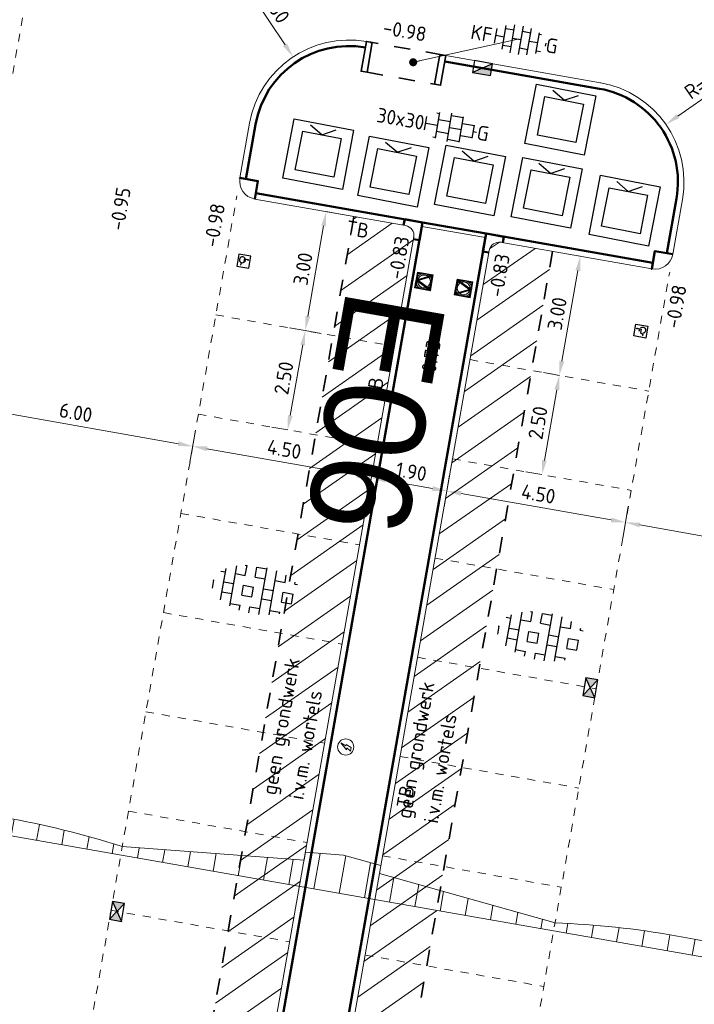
# Model space of a CAD drawing. Header units: metres. Extents: x 2514 to 227642, y 1683 to 852646.
# Tile 78 of 256: x 113586 to 113602, y 426465 to 426490. Entities that reach past the tile are written whole.
import ezdxf
from ezdxf.enums import TextEntityAlignment as Align

# ---------------------------------------------------------------- set-up
doc = ezdxf.new("R2018")
doc.units = ezdxf.units.M
doc.linetypes.add('VW-1-1_STREEP', pattern=[2, 1, -1])
doc.linetypes.add('ZZ-HIDDEN-SO', pattern=[4, 2, -2])
doc.layers.get('Defpoints').update_dxf_attribs({"color": 244, "lineweight": 35})
for name, color, linetype, lineweight in [('B-GV-GR-ZONENIETGRAVEN-A', 1, 'Continuous', 18), ('B-WE-IE-MEUBILAIR_WEGMEUBILAIR-S', 252, 'Continuous', 30), ('N-WE-GW-T18-200', 1, 'Continuous', 18), ('N-WE-IE-MEUBILAIR_WEGMEUBILAIR_PAAL-S', 1, 'Continuous', 25), ('N-WE-IE-MEUBILAIR_WEGMEUBILAIR_VERKEERSBORD-S', 7, 'Continuous', 9), ('N-WE-RI-HWA_KOLK-S', 150, 'Continuous', 25), ('N-WE-VH-KANTOPSLUITING-T18', 1, 'Continuous', 18), ('N-WE-VH-KANTOPSLUITING_ACHTERKANTBAND-G', 1, 'Continuous', 50), ('N-WE-VH-KANTOPSLUITING_INRITBAND-G', 2, 'Continuous', 35), ('N-WE-VH-KANTOPSLUITING_OPSLUITBAND_100X200-G', 1, 'Continuous', 18), ('N-WE-VH-KANTOPSLUITING_TROTTOIRBAND_130 150-G', 2, 'Continuous', 13), ('N-WE-VH-M', 7, 'Continuous', 18), ('N-WE-VH-MATERIAALGRENS-G', 7, 'ZZ-HIDDEN-SO', 35), ('N-WE-VH-NAP-T18', 1, 'Continuous', 18), ('N-WE-VH-VERHARDING_BETONSTRAATSTEEN-S', 1, 'Continuous', 25), ('N-WE-VH-VERHARDING_GRASBETONSTEEN-S', 94, 'Continuous', 25), ('N-WE-VH-VERHARDING_TEGEL-S', 1, 'Continuous', 25), ('N-WE-VH-VERKANTING-G', 252, 'Continuous', 5), ('N-WE-VH-VERKEERSTEGEL-S', 7, 'Continuous', 25), ('N-WE-VW-MARKERING_LANGS_STREEP_11_010-G', 7, 'VW-1-1_STREEP', 13)]:
    doc.layers.add(name, color=color, linetype=linetype, lineweight=lineweight)
doc.styles.add('ISO', font='NLCS-ISO.ttf')
doc.styles.add('NLCS-ISO', font='NLCS-ISO.ttf', dxfattribs={"height": 1.8})
doc.styles.add('NLCS-ISO-M200-T18', font='NLCS-ISO.ttf', dxfattribs={"height": 0.36})
doc.styles.get("Standard").update_dxf_attribs({"font": 'romans'})
doc.dimstyles.new('NLCS-M200-T18-PIJL_L2_H1', dxfattribs={"dimscale": 0.2, "dimtxt": 2.5, "dimasz": 1.8, "dimexe": 2, "dimexo": 2, "dimgap": 0.7, "dimtad": 1, "dimzin": 0, "dimdsep": 46, "dimtxsty": 'NLCS-ISO-M200-T18', "dimcen": 0, "dimdle": 2, "dimclrd": 256, "dimclre": 256, "dimclrt": 1, "dimadec": 1, "dimazin": 0, "dimtfac": 1, "dimtdec": 3, "dimtofl": 0, "dimtmove": 0, "dimatfit": 3, "dimfxl": 2, "dimfxlon": 1, "dimtfillclr": 256, "dimtolj": 1, "dimtzin": 0, "dimlwd": -1, "dimlwe": -1, "dimarcsym": 0})

# ---------------------------------------------------------------- blocks, each defined once
blk = doc.blocks.new('SVH-TEGEL_300X300_DUN_HALFST_KL-SO')
for p, q in [((-1.84, 1.5), (-1.5, 1.5)), ((-1.5, -1.6), (-1.5, 1.6)), ((0, -1.78), (0, 1.78)), ((0, 1.5), (1.5, 1.5)), ((1.5, -1.6), (1.5, 1.6)), ((-3.08, 0.75), (-3, 0.75)), ((-3, -0.83), (-3, 0.83)), ((-3, 0), (-1.5, 0)), ((-1.5, 0.75), (0, 0.75)), ((0, 0), (1.5, 0)), ((1.5, 0.75), (3, 0.75)), ((3, -0.83), (3, 0.83)), ((3, 0), (3.39, 0)), ((-3.08, -0.75), (-3, -0.75)), ((-1.5, -0.75), (0, -0.75)), ((1.5, -0.75), (3, -0.75)), ((-1.84, -1.5), (-1.5, -1.5)), ((0, -1.5), (1.5, -1.5))]:
    blk.add_line(p, q)
at = {"style": 'NLCS-ISO'}
blk.add_attdef('FORMAAT', text='', height=1.8, dxfattribs=at).set_placement((-3.18, 0), align=Align.MIDDLE_RIGHT)
blk.add_attdef('KLEUR', text='', height=1.8, dxfattribs=at).set_placement((3.49, 0), align=Align.MIDDLE_LEFT)
at = {"style": 'NLCS-ISO', "flags": 1}
blk.add_attdef('FUNCTIE', text='', height=1.8, dxfattribs=at).set_placement((0.12, -3.58), align=Align.MIDDLE_CENTER)
blk = doc.blocks.new('N-SIE-WEG_VERKEERSBORD_ROND-SO')
h = blk.add_hatch(color=256)
h.dxf.hatch_style = 1
h.paths.add_polyline_path([(-1, 0, 1), (1, 0, 1)])
h.paths.add_polyline_path([(0.8, 0, -1), (-0.8, 0, -1)], flags=16)
h = blk.add_hatch(color=256)
h.dxf.hatch_style = 1
h.paths.add_polyline_path([(-0.77, 0.86), (-0.51, 0.86, -0.134934), (0, 1), (-1, 1), (-0.8, 0.6, -0.037994), (-0.7, 0.71)])
h = blk.add_hatch(color=256)
h.dxf.hatch_style = 1
h.paths.add_polyline_path([(-0.86, 0.72), (-1, 1), (-1, 0, -0.134934), (-0.86, 0.51)])
h = blk.add_hatch(color=256)
h.dxf.hatch_style = 1
h.paths.add_polyline_path([(0, -1, -0.134934), (-0.51, -0.86), (-0.86, -0.86), (-0.86, -0.51, -0.134934), (-1, 0), (-1, -1)])
h = blk.add_hatch(color=256)
h.dxf.hatch_style = 1
h.paths.add_polyline_path([(-0.11, -0.79, 0.066661), (0.11, -0.79), (0.69, 0.39, 0.050318), (0.6, 0.52), (0, -0.69), (-0.6, 0.52, 0.050318), (-0.69, 0.39)])
h = blk.add_hatch(color=256)
h.dxf.hatch_style = 1
h.paths.add_polyline_path([(0.77, 0.86), (0.7, 0.71, -0.037994), (0.8, 0.6), (1, 1), (0, 1, -0.134934), (0.51, 0.86)])
h = blk.add_hatch(color=256)
h.dxf.hatch_style = 1
h.paths.add_polyline_path([(0.86, -0.86), (0.51, -0.86, -0.134934), (0, -1), (1, -1), (1, 0, -0.134934), (0.86, -0.51)])
h = blk.add_hatch(color=256)
h.dxf.hatch_style = 1
h.paths.add_polyline_path([(0.86, 0.51, -0.134934), (1, 0), (1, 1), (0.86, 0.72)])
for points in [[(-1, -1), (1, -1), (1, 1), (-1, 1)], [(-0.86, -0.86), (0.86, -0.86), (0.86, 0.86), (-0.86, 0.86)]]:
    blk.add_lwpolyline(points, close=True)
at = {"flags": 128}
for points in [[(-1, 1), (0, -1), (1, 1)], [(-0.77, 0.86), (0, -0.69), (0.77, 0.86)]]:
    blk.add_lwpolyline(points, close=True, dxfattribs=at)
for radius in [1, 0.796]:
    blk.add_circle((0, 0), radius)
at = {"lineweight": 30, "flags": 104}
blk.add_attdef('bordgegevens', text='', height=1.8, dxfattribs=at).set_placement((2.21, 3.21), align=Align.TOP_LEFT)
blk = doc.blocks.new('SVH-VERKEERSTEGEL_300X300_ROLSTOELTEGEL')
blk.add_hatch(color=256).paths.add_polyline_path([(-0.054, -0.046), (-0.054, -0.047, 33.986882)])
blk.add_line((0.014, -0.112), (-0.049, -0.112))
at = {"flags": 128}
blk.add_lwpolyline([(-0.054, -0.047, 33.986882), (-0.054, -0.046), (-0.049, -0.146), (0.038, -0.146), (0.075, -0.213), (0.11, -0.213)], format="xyb", dxfattribs=at)
blk.add_arc((-0.025, -0.188), 0.076, 125.8345, 346.0957)
blk.add_3dface([(-0.15, -0.3), (0.15, -0.3), (0.15, 0), (-0.15, 0)])
blk = doc.blocks.new('SIE-WEG_PAAL_LAADPAAL-SO')
at = {"color": 0, "linetype": 'ByBlock', "lineweight": 18}
blk.add_lwpolyline([(-0.07, 0.69), (-0.32, 0), (-0.14, 0), (-0.41, -0.69), (0.32, 0.15), (0.06, 0.15), (0.41, 0.69)], close=True, dxfattribs=at)
blk.add_circle((0, 0), 1, dxfattribs=at)
blk = doc.blocks.new('*D350')
at = {"layer": 'Defpoints', "color": 0, "transparency": 16777216}
for p in [(113584.303, 426481.417), (113590.212, 426480.377), (113589.998, 426479.158)]:
    blk.add_point(p, dxfattribs=at)
at = {"layer": 'N-WE-VH-M', "transparency": 16777216}
for p, q in [((113584.158, 426480.593), (113584.019, 426479.805)), ((113584.443, 426480.137), (113589.643, 426479.221)), ((113590.067, 426479.552), (113589.928, 426478.765))]:
    blk.add_line(p, q, dxfattribs=at)
for points in [[(113584.454, 426480.196), (113584.433, 426480.077), (113584.089, 426480.199)], [(113589.654, 426479.28), (113589.633, 426479.162), (113589.998, 426479.158)]]:
    blk.add_solid(points, dxfattribs=at)
at = {"layer": 'N-WE-VH-M', "color": 1, "transparency": 16777216, "insert": (113587.099, 426479.994), "char_height": 0.36, "attachment_point": 5, "rotation": 350.0136, "style": 'NLCS-ISO-M200-T18'}
blk.add_mtext('\\A1;6.00', dxfattribs=at)
blk = doc.blocks.new('*D351')
at = {"layer": 'Defpoints', "color": 0, "transparency": 16777216}
for p in [(113590.155, 426480.053), (113594.587, 426479.273), (113594.43, 426478.378)]:
    blk.add_point(p, dxfattribs=at)
at = {"layer": 'N-WE-VH-M', "transparency": 16777216}
for p, q in [((113590.067, 426479.552), (113589.928, 426478.765)), ((113590.352, 426479.096), (113594.075, 426478.441)), ((113594.499, 426478.772), (113594.36, 426477.984))]:
    blk.add_line(p, q, dxfattribs=at)
for points in [[(113590.363, 426479.155), (113590.342, 426479.037), (113589.998, 426479.158)], [(113594.085, 426478.5), (113594.065, 426478.381), (113594.43, 426478.378)]]:
    blk.add_solid(points, dxfattribs=at)
at = {"layer": 'N-WE-VH-M', "color": 1, "transparency": 16777216, "insert": (113592.269, 426479.083), "char_height": 0.36, "attachment_point": 5, "rotation": 350.0136, "style": 'NLCS-ISO-M200-T18'}
blk.add_mtext('\\A1;4.50', dxfattribs=at)
blk = doc.blocks.new('*D352')
at = {"layer": 'Defpoints', "color": 0, "transparency": 16777216}
for p in [(113594.587, 426479.273), (113596.458, 426478.943), (113596.301, 426478.049)]:
    blk.add_point(p, dxfattribs=at)
at = {"layer": 'N-WE-VH-M', "transparency": 16777216}
for p, q in [((113594.499, 426478.772), (113594.36, 426477.984)), ((113596.37, 426478.443), (113596.231, 426477.655)), ((113594.784, 426478.316), (113595.946, 426478.111))]:
    blk.add_line(p, q, dxfattribs=at)
for points in [[(113594.795, 426478.375), (113594.774, 426478.257), (113594.43, 426478.378)], [(113595.957, 426478.17), (113595.936, 426478.052), (113596.301, 426478.049)]]:
    blk.add_solid(points, dxfattribs=at)
at = {"layer": 'N-WE-VH-M', "color": 1, "transparency": 16777216, "insert": (113595.421, 426478.528), "char_height": 0.36, "attachment_point": 5, "rotation": 350.0136, "style": 'NLCS-ISO-M200-T18'}
blk.add_mtext('\\A1;1.90', dxfattribs=at)
blk = doc.blocks.new('*D353')
at = {"layer": 'Defpoints', "color": 0, "transparency": 16777216}
for p in [(113596.458, 426478.943), (113600.89, 426478.163), (113600.733, 426477.268)]:
    blk.add_point(p, dxfattribs=at)
at = {"layer": 'N-WE-VH-M', "transparency": 16777216}
for p, q in [((113596.37, 426478.443), (113596.231, 426477.655)), ((113596.655, 426477.986), (113600.378, 426477.331)), ((113600.802, 426477.662), (113600.663, 426476.874))]:
    blk.add_line(p, q, dxfattribs=at)
for points in [[(113596.666, 426478.045), (113596.645, 426477.927), (113596.301, 426478.049)], [(113600.388, 426477.39), (113600.368, 426477.272), (113600.733, 426477.268)]]:
    blk.add_solid(points, dxfattribs=at)
at = {"layer": 'N-WE-VH-M', "color": 1, "transparency": 16777216, "insert": (113598.572, 426477.974), "char_height": 0.36, "attachment_point": 5, "rotation": 350.0136, "style": 'NLCS-ISO-M200-T18'}
blk.add_mtext('\\A1;4.50', dxfattribs=at)
blk = doc.blocks.new('*D354')
at = {"layer": 'Defpoints', "color": 0, "transparency": 16777216}
for p in [(113600.89, 426478.163), (113606.799, 426477.122), (113606.642, 426476.228)]:
    blk.add_point(p, dxfattribs=at)
at = {"layer": 'N-WE-VH-M', "transparency": 16777216}
for p, q in [((113600.802, 426477.662), (113600.663, 426476.874)), ((113601.087, 426477.206), (113606.287, 426476.29)), ((113606.711, 426476.622), (113606.572, 426475.834))]:
    blk.add_line(p, q, dxfattribs=at)
for points in [[(113601.098, 426477.265), (113601.077, 426477.147), (113600.733, 426477.268)], [(113606.298, 426476.349), (113606.277, 426476.231), (113606.642, 426476.228)]]:
    blk.add_solid(points, dxfattribs=at)
at = {"layer": 'N-WE-VH-M', "color": 1, "transparency": 16777216, "insert": (113603.743, 426477.063), "char_height": 0.36, "attachment_point": 5, "rotation": 350.0136, "style": 'NLCS-ISO-M200-T18'}
blk.add_mtext('\\A1;6.00', dxfattribs=at)
blk = doc.blocks.new('N-SRI-KOLK_STRAAT_450X300-SO')
h = blk.add_hatch(color=256)
h.dxf.hatch_style = 1
h.paths.add_polyline_path([(0, 0.75), (-1.125, 1.5), (-1.125, 0)])
h.paths.add_polyline_path([(1.125, 1.5), (0, 0.75), (1.125, 0)])
for p, q in [((-1.125, 0), (1.125, 1.5)), ((1.125, 0), (-1.125, 1.5))]:
    blk.add_line(p, q)
at = {"flags": 128}
blk.add_lwpolyline([(-1.125, 0), (1.125, 0), (1.125, 1.5), (-1.125, 1.5)], close=True, dxfattribs=at)
blk = doc.blocks.new('N-SRI-KOLK_TROTTOIR-SO')
blk.add_hatch(color=256).paths.add_polyline_path([(1.125, 1.5), (-1.125, 1.5), (-1.125, 0)])
blk.add_line((-1.125, 0), (1.125, 1.5))
at = {"flags": 128}
blk.add_lwpolyline([(-1.125, 0), (1.125, 0), (1.125, 1.5), (-1.125, 1.5)], close=True, dxfattribs=at)
blk = doc.blocks.new('hoekblok inw. 25')
at = {"layer": 'N-WE-VH-KANTOPSLUITING_ACHTERKANTBAND-G', "ltscale": 0.2, "flags": 128}
blk.add_lwpolyline([(-0.45, 0.15), (-0.45, 0), (0, 0), (0, 0.45), (-0.15, 0.45)], dxfattribs=at)
at = {"layer": 'N-WE-VH-KANTOPSLUITING_TROTTOIRBAND_130 150-G', "ltscale": 0.2, "flags": 128}
blk.add_lwpolyline([(-0.15, 0.45), (-0.15, 0.4, -0.414214), (-0.4, 0.15), (-0.45, 0.15)], format="xyb", dxfattribs=at)
blk = doc.blocks.new('*D544')
at = {"layer": 'Defpoints', "color": 0, "ltscale": 0.2, "transparency": 16777216}
for p in [(113592.488, 426488.82), (113593.872, 426486.739)]:
    blk.add_point(p, dxfattribs=at)
at = {"layer": 'N-WE-VH-M', "ltscale": 0.2, "transparency": 16777216}
blk.add_line((113591.196, 426490.762), (113592.288, 426489.12), dxfattribs=at)
blk.add_solid([(113592.338, 426489.153), (113592.238, 426489.087), (113592.488, 426488.82)], dxfattribs=at)
at = {"layer": 'N-WE-VH-M', "color": 1, "ltscale": 0.2, "transparency": 16777216, "insert": (113591.909, 426490.268), "char_height": 0.36, "attachment_point": 5, "rotation": 303.634, "style": 'NLCS-ISO-M200-T18'}
blk.add_mtext('\\A1;R=2.50', dxfattribs=at)
blk = doc.blocks.new('*D545')
at = {"layer": 'Defpoints', "color": 0, "ltscale": 0.2, "transparency": 16777216}
for p in [(113601.735, 426487.144), (113599.683, 426485.716)]:
    blk.add_point(p, dxfattribs=at)
at = {"layer": 'N-WE-VH-M', "ltscale": 0.2, "transparency": 16777216}
blk.add_line((113603.648, 426488.477), (113602.03, 426487.35), dxfattribs=at)
blk.add_solid([(113601.996, 426487.399), (113602.064, 426487.301), (113601.735, 426487.144)], dxfattribs=at)
at = {"layer": 'N-WE-VH-M', "color": 1, "ltscale": 0.2, "transparency": 16777216, "insert": (113602.804, 426488.279), "char_height": 0.36, "attachment_point": 5, "rotation": 34.8472, "style": 'NLCS-ISO-M200-T18'}
blk.add_mtext('\\A1;R=2.50', dxfattribs=at)
blk = doc.blocks.new('*D722')
at = {"layer": 'Defpoints', "color": 0, "ltscale": 0.2, "transparency": 16777216}
for p in [(113593.309, 426484.981), (113593.309, 426484.981), (113592.789, 426482.027)]:
    blk.add_point(p, dxfattribs=at)
at = {"layer": 'N-WE-VH-M', "ltscale": 0.2, "transparency": 16777216}
for p, q in [((113593.309, 426484.981), (113593.703, 426484.912)), ((113592.851, 426482.381), (113593.246, 426484.627)), ((113592.789, 426482.027), (113593.183, 426481.957))]:
    blk.add_line(p, q, dxfattribs=at)
for points in [[(113593.187, 426484.637), (113593.306, 426484.616), (113593.309, 426484.981)], [(113592.792, 426482.392), (113592.91, 426482.371), (113592.789, 426482.027)]]:
    blk.add_solid(points, dxfattribs=at)
at = {"layer": 'N-WE-VH-M', "ltscale": 0.2, "transparency": 16777216, "insert": (113592.734, 426483.559), "char_height": 0.36, "attachment_point": 5, "rotation": 80.0136, "style": 'NLCS-ISO-M200-T18'}
blk.add_mtext('\\A1;3.00', dxfattribs=at)
blk = doc.blocks.new('*D723')
at = {"layer": 'Defpoints', "color": 0, "ltscale": 0.2, "transparency": 16777216}
for p in [(113592.789, 426482.027), (113592.789, 426482.027), (113592.355, 426479.565)]:
    blk.add_point(p, dxfattribs=at)
at = {"layer": 'N-WE-VH-M', "ltscale": 0.2, "transparency": 16777216}
for p, q in [((113592.789, 426482.027), (113592.395, 426482.096)), ((113592.418, 426479.919), (113592.726, 426481.672)), ((113592.355, 426479.565), (113591.961, 426479.634))]:
    blk.add_line(p, q, dxfattribs=at)
for points in [[(113592.667, 426481.683), (113592.785, 426481.662), (113592.789, 426482.027)], [(113592.358, 426479.929), (113592.477, 426479.909), (113592.355, 426479.565)]]:
    blk.add_solid(points, dxfattribs=at)
at = {"layer": 'N-WE-VH-M', "ltscale": 0.2, "transparency": 16777216, "insert": (113592.257, 426480.851), "char_height": 0.36, "attachment_point": 5, "rotation": 80.0136, "style": 'NLCS-ISO-M200-T18'}
blk.add_mtext('\\A1;2.50', dxfattribs=at)
blk = doc.blocks.new('*D724')
at = {"layer": 'Defpoints', "color": 0, "ltscale": 0.2, "transparency": 16777216}
for p in [(113599.612, 426483.871), (113599.612, 426483.871), (113599.092, 426480.917)]:
    blk.add_point(p, dxfattribs=at)
at = {"layer": 'N-WE-VH-M', "ltscale": 0.2, "transparency": 16777216}
for p, q in [((113599.612, 426483.871), (113599.218, 426483.941)), ((113599.154, 426481.271), (113599.549, 426483.517)), ((113599.092, 426480.917), (113598.698, 426480.986))]:
    blk.add_line(p, q, dxfattribs=at)
for points in [[(113599.49, 426483.527), (113599.609, 426483.506), (113599.612, 426483.871)], [(113599.095, 426481.282), (113599.213, 426481.261), (113599.092, 426480.917)]]:
    blk.add_solid(points, dxfattribs=at)
at = {"layer": 'N-WE-VH-M', "ltscale": 0.2, "transparency": 16777216, "insert": (113599.037, 426482.45), "char_height": 0.36, "attachment_point": 5, "rotation": 80.0136, "style": 'NLCS-ISO-M200-T18'}
blk.add_mtext('\\A1;3.00', dxfattribs=at)
blk = doc.blocks.new('*D725')
at = {"layer": 'Defpoints', "color": 0, "ltscale": 0.2, "transparency": 16777216}
for p in [(113599.092, 426480.917), (113599.092, 426480.917), (113598.658, 426478.455)]:
    blk.add_point(p, dxfattribs=at)
at = {"layer": 'N-WE-VH-M', "ltscale": 0.2, "transparency": 16777216}
for p, q in [((113599.092, 426480.917), (113598.698, 426480.986)), ((113598.721, 426478.809), (113599.029, 426480.562)), ((113598.658, 426478.455), (113598.264, 426478.524))]:
    blk.add_line(p, q, dxfattribs=at)
for points in [[(113598.97, 426480.573), (113599.088, 426480.552), (113599.092, 426480.917)], [(113598.661, 426478.82), (113598.78, 426478.799), (113598.658, 426478.455)]]:
    blk.add_solid(points, dxfattribs=at)
at = {"layer": 'N-WE-VH-M', "ltscale": 0.2, "transparency": 16777216, "insert": (113598.56, 426479.741), "char_height": 0.36, "attachment_point": 5, "rotation": 80.0136, "style": 'NLCS-ISO-M200-T18'}
blk.add_mtext('\\A1;2.50', dxfattribs=at)
blk = doc.blocks.new('SVH-BSS_KEIFORMAAT_HALFST_KL-SO')
for p, q in [((-2.1, -1.59), (-2.1, 1.42)), ((-1.05, -1.83), (-1.05, 1.66)), ((0, -1.88), (0, 1.71)), ((1.05, -1.75), (1.05, 1.58)), ((2.1, -1.4), (2.1, 1.22)), ((-3.15, -1), (-3.15, 0.83)), ((-3.15, 0), (-2.1, 0)), ((-2.1, 1.05), (-1.05, 1.05)), ((-1.05, 0), (0, 0)), ((0, 1.05), (1.05, 1.05)), ((1.05, 0), (2.1, 0)), ((2.1, 1.05), (2.41, 1.05)), ((3.15, -0.26), (3.15, 0.09)), ((3.15, 0), (3.16, 0)), ((-2.1, -1.05), (-1.05, -1.05)), ((0, -1.05), (1.05, -1.05)), ((2.1, -1.05), (2.64, -1.05))]:
    blk.add_line(p, q)
at = {"style": 'NLCS-ISO'}
blk.add_attdef('FORMAAT', text='', height=1.8, dxfattribs=at).set_placement((-3.62, -0.09), align=Align.MIDDLE_RIGHT)
blk.add_attdef('KLEUR', text='', height=1.8, dxfattribs=at).set_placement((3.17, -0.09), align=Align.MIDDLE_LEFT)
at = {"style": 'NLCS-ISO', "flags": 1}
blk.add_attdef('FUNCTIE', text='', height=1.8, dxfattribs=at).set_placement((0.12, -3.58), align=Align.MIDDLE_CENTER)
blk = doc.blocks.new('SVH-GRASBETONSTEEN_01-SO')
at = {"ltscale": 0.1}
for p, q in [((-3, -2.52), (-3, 2.52)), ((-1.98, 2.79), (-1.75, 2.79)), ((-1.75, 1.54), (-1.75, 2.79)), ((-0.5, 2.79), (0.75, 2.79)), ((-0.5, 1.54), (-0.5, 2.79)), ((0.75, -2.95), (0.75, 2.95)), ((2, -2.78), (2, 2.78)), ((-4.84, 1.54), (-4.25, 1.54)), ((-4.25, -1.97), (-4.25, 1.97)), ((-3, 1.54), (-1.75, 1.54)), ((-0.5, 1.54), (0.75, 1.54)), ((2, 1.54), (3.25, 1.54)), ((3.25, 1.54), (3.25, 2.43)), ((4.5, 1.54), (4.5, 1.8)), ((4.5, 1.54), (4.84, 1.54)), ((-5.63, 0.29), (-5.5, 0.29)), ((-5.5, -0.71), (-5.5, 0.29)), ((-4.25, 0.29), (-3, 0.29)), ((-1.75, 0.29), (-0.5, 0.29)), ((-1.75, -0.96), (-1.75, 0.29)), ((-0.5, -0.96), (-0.5, 0.29)), ((0.75, 0.29), (2, 0.29)), ((3.25, 0.29), (4.5, 0.29)), ((3.25, -0.96), (3.25, 0.29)), ((4.5, -0.96), (4.5, 0.29)), ((-4.25, -0.96), (-3, -0.96)), ((-1.75, -0.96), (-0.5, -0.96)), ((0.75, -0.96), (2, -0.96)), ((3.25, -0.96), (4.5, -0.96)), ((-3, -2.21), (-1.75, -2.21)), ((-1.75, -2.83), (-1.75, -2.21)), ((-0.5, -2.21), (0.75, -2.21)), ((-0.5, -2.96), (-0.5, -2.21)), ((2, -2.21), (3.25, -2.21)), ((3.25, -2.43), (3.25, -2.21))]:
    blk.add_line(p, q, dxfattribs=at)
at = {"style": 'NLCS-ISO', "flags": 1}
blk.add_attdef('FUNCTIE', text='', height=1.8, dxfattribs=at).set_placement((0.12, -3.58), align=Align.MIDDLE_CENTER)
blk = doc.blocks.new('SIE-WEG_CONTAINER_ALGEMEEN')
for p, q in [((-0.75, -0.75), (-0.75, 0.75)), ((-0.75, 0.75), (0.75, 0.75)), ((0.75, 0.75), (0.75, -0.75)), ((0, 0.488), (-0.325, 0.675)), ((0, 0.488), (0.325, 0.675)), ((-0.487, -0.487), (-0.487, 0.488)), ((-0.487, 0.488), (0.488, 0.488)), ((0.488, 0.488), (0.488, -0.487)), ((0.488, -0.487), (-0.487, -0.487)), ((0.75, -0.75), (-0.75, -0.75))]:
    blk.add_line(p, q)

msp = doc.modelspace()

# ---------------------------------------------------------------- hatches: boundary and pattern name
at = {"layer": 'B-GV-GR-ZONENIETGRAVEN-A', "ltscale": 0.2}
h = msp.add_hatch(dxfattribs=at)
h.set_pattern_fill('ANSI31', color=256, scale=0.2)
h.set_pattern_definition([(34.99242704, (0, 0), (-0.3641522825, 0.5202096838), [])])
edge = h.paths.add_edge_path()
edge.add_arc((113595.227, 426484.382), 0.26, 340.5677, 449.5347)
edge.add_line((113595.23, 426484.642), (113593.998, 426484.86))
edge.add_line((113593.998, 426484.86), (113584.374, 426430.201))
edge.add_line((113584.374, 426430.201), (113585.605, 426429.984))
edge.add_arc((113585.69, 426430.231), 0.262, 250.8604, 359.2819)
edge.add_line((113585.952, 426430.228), (113595.473, 426484.295))
edge = h.paths.add_edge_path()
edge.add_line((113598.923, 426483.993), (113597.692, 426484.209))
edge.add_arc((113597.606, 426483.963), 0.262, 70.7296, 179.1461)
edge.add_line((113597.344, 426483.966), (113587.824, 426429.898))
edge.add_arc((113588.071, 426429.812), 0.262, 160.7363, 269.1579)
edge.add_line((113588.067, 426429.55), (113589.298, 426429.334))
edge.add_line((113589.298, 426429.334), (113598.923, 426483.993))
edge = h.paths.add_edge_path()
edge.add_line((113611.959, 426482.205), (113610.285, 426482.5))
edge.add_line((113610.285, 426482.5), (113600.575, 426427.348))
edge.add_line((113600.575, 426427.348), (113602.249, 426427.053))
edge.add_line((113602.249, 426427.053), (113602.275, 426427.201))
edge.add_arc((113602.36, 426427.449), 0.262, 250.9259, 359.1227)
edge.add_line((113602.622, 426427.445), (113612.203, 426481.857))
edge.add_arc((113611.955, 426481.942), 0.263, 341.099, 449.0241)
at = {"layer": 'N-WE-VH-VERKANTING-G', "ltscale": 0.2}
h = msp.add_hatch(dxfattribs=at)
h.set_pattern_fill('ANSI31', color=256, scale=0.2, angle=45)
h.set_pattern_definition([(80.05005, (113662.62477, 426390.9574), (-0.625449, 0.1097203), [])])
edge = h.paths.add_edge_path()
edge.add_arc((113581.531, 426448.248), 22.028, 72.2408, 87.8958, ccw=False)
edge.add_line((113588.25, 426469.226), (113592.759, 426468.886))
edge.add_line((113592.759, 426468.886), (113592.793, 426469.083))
edge.add_line((113592.793, 426469.083), (113593.737, 426469.013))
edge.add_line((113593.737, 426469.013), (113594.665, 426468.753))
edge.add_line((113594.665, 426468.753), (113594.631, 426468.556))
edge.add_line((113594.631, 426468.556), (113598.984, 426467.33))
edge.add_arc((113598.176, 426445.317), 22.028, 72.2408, 87.8958, ccw=False)
edge.add_line((113604.894, 426466.295), (113609.403, 426465.955))
edge.add_line((113609.403, 426465.955), (113609.438, 426466.152))
edge.add_line((113609.438, 426466.152), (113609.934, 426466.115))
edge.add_line((113609.934, 426466.115), (113610.422, 426465.979))
edge.add_line((113610.422, 426465.979), (113610.388, 426465.782))
edge.add_line((113610.388, 426465.782), (113614.741, 426464.555))
edge.add_arc((113613.933, 426442.542), 22.028, 72.2408, 87.8958, ccw=False)
edge.add_line((113620.652, 426463.52), (113625.161, 426463.181))
edge.add_line((113625.161, 426463.181), (113625.196, 426463.378))
edge.add_line((113625.196, 426463.378), (113628.071, 426463.165))
edge.add_line((113628.071, 426463.165), (113627.88, 426462.067))
edge.add_line((113627.88, 426462.067), (113574.586, 426471.399))
edge.add_line((113574.586, 426471.399), (113574.793, 426472.587))
edge.add_line((113574.793, 426472.587), (113578.02, 426471.684))
edge.add_line((113578.02, 426471.684), (113577.986, 426471.487))
edge.add_line((113577.986, 426471.487), (113582.34, 426470.261))

# ---------------------------------------------------------------- linework, layer by layer
at = {"layer": 'N-WE-VH-KANTOPSLUITING_ACHTERKANTBAND-G', "ltscale": 0.2}
for p, q in [((113591.562, 426485.441), (113595.699, 426484.713)), ((113595.699, 426484.713), (113586.1, 426430.201)), ((113587.676, 426429.924), (113597.274, 426484.435)), ((113597.274, 426484.435), (113601.411, 426483.707))]:
    msp.add_line(p, q, dxfattribs=at)
for points in [[(113594.28, 426489.053, 0.414202), (113591.558, 426487.146), (113591.319, 426485.789)], [(113601.758, 426483.95), (113601.997, 426485.308, 0.414214), (113600.09, 426488.03), (113596.249, 426488.706)]]:
    msp.add_lwpolyline(points, format="xyb", dxfattribs=at)
for points in [[(113591.171, 426485.814), (113591.171, 426485.815), (113591.614, 426485.737), (113591.536, 426485.293)], [(113601.906, 426483.924), (113601.462, 426484.002), (113601.385, 426483.559), (113601.385, 426483.559)]]:
    msp.add_lwpolyline(points, dxfattribs=at)
at = {"layer": 'N-WE-VH-KANTOPSLUITING_ACHTERKANTBAND-G', "ltscale": 0.2, "flags": 128}
msp.add_lwpolyline([(113595.699, 426484.713), (113597.274, 426484.435)], dxfattribs=at)
at = {"layer": 'N-WE-VH-KANTOPSLUITING_INRITBAND-G', "ltscale": 0.2, "flags": 128}
for points in [[(113594.323, 426488.438), (113594.445, 426489.127, 0.414214), (113594.404, 426489.185), (113594.306, 426489.202), (113594.175, 426488.464)], [(113595.997, 426488.142), (113596.119, 426488.831, -0.414214), (113596.177, 426488.872), (113596.275, 426488.854), (113596.145, 426488.116)]]:
    msp.add_lwpolyline(points, format="xyb", close=True, dxfattribs=at)
at = {"layer": 'N-WE-VH-KANTOPSLUITING_OPSLUITBAND_100X200-G', "ltscale": 0.2, "flags": 128}
msp.add_lwpolyline([(113595.681, 426484.614), (113597.257, 426484.337)], dxfattribs=at)
at = {"layer": 'N-WE-VH-KANTOPSLUITING_TROTTOIRBAND_130 150-G', "ltscale": 0.2}
for p, q in [((113600.116, 426488.178), (113596.275, 426488.854)), ((113591.41, 426487.172), (113591.171, 426485.815)), ((113591.536, 426485.293), (113595.23, 426484.643)), ((113601.906, 426483.924), (113602.145, 426485.282)), ((113597.621, 426484.222), (113601.385, 426483.559))]:
    msp.add_line(p, q, dxfattribs=at)
for points in [[(113595.485, 426484.366), (113585.952, 426430.227)], [(113587.823, 426429.898), (113597.344, 426483.966)]]:
    msp.add_lwpolyline(points, dxfattribs=at)
for centre, radius, start, end in [((113593.872, 426486.739), 2.5, 80.0136, 170.0136), ((113599.683, 426485.716), 2.5, 350.0136, 80.0136), ((113591.614, 426485.737), 0.45, 170.0136, 260.0136), ((113601.463, 426484.002), 0.45, 260.0136, 350.0136)]:
    msp.add_arc(centre, radius, start, end, dxfattribs=at)
at = {"layer": 'N-WE-VH-MATERIAALGRENS-G', "ltscale": 0.2}
for p, q in [((113594.323, 426488.438), (113595.997, 426488.142)), ((113594.323, 426488.438), (113595.997, 426488.142)), ((113593.998, 426484.86), (113584.374, 426430.201)), ((113598.923, 426483.993), (113589.298, 426429.334))]:
    msp.add_line(p, q, dxfattribs=at)
at = {"layer": 'N-WE-VH-MATERIAALGRENS-G', "ltscale": 0.2, "flags": 128}
msp.add_lwpolyline([(113596.177, 426488.872), (113594.404, 426489.185)], dxfattribs=at)
msp.add_lwpolyline([(113596.177, 426488.872), (113594.404, 426489.185)], dxfattribs=at)
at = {"layer": 'N-WE-VH-VERKANTING-G', "ltscale": 0.2, "flags": 128}
msp.add_lwpolyline([(113627.88, 426462.067), (113574.586, 426471.399), (113574.793, 426472.587), (113578.02, 426471.684), (113577.986, 426471.487), (113582.34, 426470.261)], dxfattribs=at)
msp.add_lwpolyline([(113582.34, 426470.261, -0.068414), (113588.25, 426469.226), (113592.759, 426468.886), (113592.793, 426469.083), (113593.737, 426469.013), (113594.665, 426468.753), (113594.631, 426468.556), (113598.984, 426467.33, -0.068414), (113604.894, 426466.295), (113609.403, 426465.955), (113609.438, 426466.152), (113609.934, 426466.115), (113610.422, 426465.979), (113610.388, 426465.782), (113614.741, 426464.555, -0.068414), (113620.652, 426463.52)], format="xyb", dxfattribs=at)
at = {"layer": 'N-WE-VW-MARKERING_LANGS_STREEP_11_010-G', "ltscale": 0.2}
for p, q in [((113573.882, 426422.228), (113586.975, 426496.584)), ((113581.434, 426430.515), (113591.093, 426485.371)), ((113592.169, 426428.625), (113601.828, 426483.481)), ((113590.573, 426482.417), (113595.005, 426481.636)), ((113596.876, 426481.307), (113601.308, 426480.527)), ((113590.139, 426479.955), (113594.571, 426479.174)), ((113596.442, 426478.845), (113600.874, 426478.064)), ((113589.706, 426477.493), (113594.137, 426476.712)), ((113596.009, 426476.383), (113600.441, 426475.602)), ((113589.272, 426475.03), (113593.704, 426474.25)), ((113595.575, 426473.921), (113600.007, 426473.14)), ((113588.839, 426472.568), (113593.27, 426471.788)), ((113595.142, 426471.458), (113599.573, 426470.678)), ((113588.405, 426470.106), (113592.837, 426469.326)), ((113594.708, 426468.996), (113599.14, 426468.216)), ((113587.972, 426467.644), (113592.403, 426466.864)), ((113594.275, 426466.534), (113598.706, 426465.754))]:
    msp.add_line(p, q, dxfattribs=at)

# ---------------------------------------------------------------- block references
at = {"ltscale": 0.2}
for p, rotation in [((113595.699, 426484.713), 80.16507560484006), ((113597.274, 426484.435), 170.1650756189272)]:
    msp.add_blockref('hoekblok inw. 25', p, dxfattribs=dict(at, rotation=rotation))
at = {"layer": 'B-WE-IE-MEUBILAIR_WEGMEUBILAIR-S'}
for p, rotation in [((113599.117, 426487.263), 349), ((113593.113, 426486.405), 349.2105942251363), ((113594.973, 426485.974), 349), ((113596.875, 426485.752), 349), ((113598.777, 426485.447), 349), ((113600.709, 426485.002), 349)]:
    msp.add_blockref('SIE-WEG_CONTAINER_ALGEMEEN', p, dxfattribs=dict(at, rotation=rotation))
at = {"layer": 'N-WE-IE-MEUBILAIR_WEGMEUBILAIR_PAAL-S', "ltscale": 0.2, "xscale": 0.2, "yscale": 0.2, "zscale": 0.2, "rotation": 260.0135621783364}
msp.add_blockref('SIE-WEG_PAAL_LAADPAAL-SO', (113593.793, 426471.696), dxfattribs=at)
at = {"layer": 'N-WE-IE-MEUBILAIR_WEGMEUBILAIR_VERKEERSBORD-S', "ltscale": 0.2}
ref = msp.add_blockref('N-SIE-WEG_VERKEERSBORD_ROND-SO', (113595.733, 426483.248), dxfattribs=dict(at, xscale=0.2, yscale=0.2, zscale=0.2, rotation=260.0500476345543))
lines = msp.add_mtext('E06', dxfattribs={"layer": '0', "insert": (113596.289, 426482.702), "char_height": 2.5, "attachment_point": 1, "rotation": 260.05})
ref.add_attrib('bordgegevens', '', (113596.289, 426482.702), dxfattribs={"flags": 24}).embed_mtext(lines)
at = {"layer": 'N-WE-IE-MEUBILAIR_WEGMEUBILAIR_VERKEERSBORD-S', "ltscale": 0.2, "xscale": 0.2, "yscale": 0.2, "zscale": 0.2, "rotation": 80.05004763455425}
msp.add_blockref('N-SIE-WEG_VERKEERSBORD_ROND-SO', (113596.718, 426483.075), dxfattribs=at)
at = {"layer": 'N-WE-RI-HWA_KOLK-S', "ltscale": 0.2, "xscale": 0.2, "yscale": 0.2, "zscale": 0.2}
for name, p, rotation in [('N-SRI-KOLK_TROTTOIR-SO', (113597.211, 426488.689), 170.0135621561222), ('N-SRI-KOLK_STRAAT_450X300-SO', (113600.007, 426473.14), 80.01356216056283), ('N-SRI-KOLK_STRAAT_450X300-SO', (113587.972, 426467.644), 260.0135621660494)]:
    msp.add_blockref(name, p, dxfattribs=dict(at, rotation=rotation))
at = {"layer": 'N-WE-VH-VERHARDING_BETONSTRAATSTEEN-S', "ltscale": 0.2, "xscale": 0.2, "yscale": 0.2, "zscale": 0.2, "rotation": 350.0500476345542}
msp.add_blockref('SVH-BSS_KEIFORMAAT_HALFST_KL-SO', (113598.14, 426489.248), dxfattribs=at).add_auto_attribs({'FORMAAT': 'KF', 'KLEUR': 'G'})
at = {"layer": 'N-WE-VH-VERHARDING_GRASBETONSTEEN-S', "xscale": 0.2, "yscale": 0.2, "zscale": 0.2, "rotation": 350.06}
for p in [(113591.594, 426475.59), (113598.672, 426474.444)]:
    msp.add_blockref('SVH-GRASBETONSTEEN_01-SO', p, dxfattribs=at)
at = {"layer": 'N-WE-VH-VERHARDING_TEGEL-S', "xscale": 0.2, "yscale": 0.2, "zscale": 0.2, "rotation": 350.013562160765}
msp.add_blockref('SVH-TEGEL_300X300_DUN_HALFST_KL-SO', (113596.367, 426487.07), dxfattribs=at).add_auto_attribs({'FORMAAT': '30x30', 'KLEUR': 'G'})
at = {"layer": 'N-WE-VH-VERKEERSTEGEL-S', "ltscale": 0.2, "rotation": 260.0135621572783}
msp.add_blockref('SVH-VERKEERSTEGEL_300X300_ROLSTOELTEGEL', (113591.413, 426483.726), dxfattribs=at)
at = {"layer": 'N-WE-VH-VERKEERSTEGEL-S', "ltscale": 0.2, "xscale": -1, "rotation": 80.01356215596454}
msp.add_blockref('SVH-VERKEERSTEGEL_300X300_ROLSTOELTEGEL', (113600.966, 426482.044), dxfattribs=at)

# ---------------------------------------------------------------- texts
at = {"layer": 'N-WE-GW-T18-200', "ltscale": 0.2, "style": 'NLCS-ISO-M200-T18'}
for s, p in [('geen grondwerk', (113592.065, 426470.486)), ('geen grondwerk', (113595.403, 426469.898)), ('i.v.m. wortels', (113592.739, 426470.367)), ('i.v.m. wortels', (113596.077, 426469.78))]:
    msp.add_text(s, height=0.36, rotation=80.0136, dxfattribs=at).set_placement(p)
at = {"layer": 'N-WE-VH-KANTOPSLUITING-T18', "style": 'NLCS-ISO-M200-T18'}
for rotation, p in [(350.05, (113593.779, 426484.413)), (80.1086, (113594.646, 426480.281)), (80.1086, (113595.404, 426470.158))]:
    msp.add_text('TB', height=0.36, rotation=rotation, dxfattribs=at).set_placement(p)
at = {"layer": 'N-WE-VH-NAP-T18', "style": 'ISO'}
for s, rotation, p in [('-0.98', 350.05, (113594.694, 426489.382)), ('-0.95', 80.1086, (113588.284, 426484.49)), ('-0.98', 80.1086, (113590.621, 426484.08)), ('-0.83', 80.1086, (113595.196, 426483.277)), ('-0.83', 80.1086, (113597.686, 426482.84)), ('-0.98', 80.1086, (113602.067, 426482.061)), ('-0.73', 80.1086, (113595.981, 426480.732))]:
    msp.add_text(s, height=0.36, rotation=rotation, dxfattribs=at).set_placement(p)

# ---------------------------------------------------------------- dimensions: what is measured, and where the dimension line sits
at = {"layer": 'N-WE-VH-M', "ltscale": 0.2}
for center, mpoint, picture, middle in [((113593.872, 426486.739), (113592.488, 426488.82), '*D544', (113591.909, 426490.268)), ((113599.683, 426485.716), (113601.735, 426487.144), '*D545', (113602.804, 426488.279))]:
    dim = msp.add_radius_dim(center=center, mpoint=mpoint, dimstyle='NLCS-M200-T18-PIJL_L2_H1', override={"dimpost": 'R=<>'}, dxfattribs=at)
    dim.commit()
    dim.dimension.update_dxf_attribs({"geometry": picture, "text_midpoint": middle})
for p1, p2, picture, middle in [((113592.789, 426482.027), (113593.309, 426484.981), '*D722', (113592.734, 426483.559)), ((113599.092, 426480.917), (113599.612, 426483.871), '*D724', (113599.037, 426482.45)), ((113592.355, 426479.565), (113592.789, 426482.027), '*D723', (113592.257, 426480.851)), ((113598.658, 426478.455), (113599.092, 426480.917), '*D725', (113598.56, 426479.741))]:
    dim = msp.add_aligned_dim(p1=p1, p2=p2, distance=0, dimstyle='NLCS-M200-T18-PIJL_L2_H1', override={"dimclrt": 256}, dxfattribs=at)
    dim.commit()
    dim.dimension.update_dxf_attribs({"geometry": picture, "text_midpoint": middle})
at = {"layer": 'N-WE-VH-M'}
for base, p1, p2, override, picture, middle in [((113589.998, 426479.158), (113584.303, 426481.417), (113590.212, 426480.377), {"dimclrt": 1}, '*D350', (113587.099, 426479.994)), ((113594.43, 426478.378), (113590.155, 426480.053), (113594.587, 426479.273), {"dimclrt": 1}, '*D351', (113592.269, 426479.083)), ((113596.301, 426478.049), (113594.587, 426479.273), (113596.458, 426478.943), {"dimclrt": 1, "dimtofl": 1, "dimtmove": 1}, '*D352', (113595.421, 426478.528)), ((113600.733, 426477.268), (113596.458, 426478.943), (113600.89, 426478.163), {"dimclrt": 1}, '*D353', (113598.572, 426477.974)), ((113606.642, 426476.228), (113600.89, 426478.163), (113606.799, 426477.122), {"dimclrt": 1}, '*D354', (113603.743, 426477.063))]:
    dim = msp.add_linear_dim(base=base, p1=p1, p2=p2, angle=350.0136, dimstyle='NLCS-M200-T18-PIJL_L2_H1', override=override, dxfattribs=at)
    dim.commit()
    dim.dimension.update_dxf_attribs({"geometry": picture, "text_midpoint": middle})

# ---------------------------------------------------------------- leaders
at = {"layer": 'N-WE-VH-M', "ltscale": 0.2}
msp.add_leader([(113595.466, 426488.687), (113598.033, 426489.249)], dimstyle='NLCS-M200-T18-PIJL_L2_H1', override={"dimasz": 1, "dimgap": 0.7, "dimtad": 0, "dimldrblk": 'Dot'}, dxfattribs=at)

doc.saveas('drawing.dxf')
